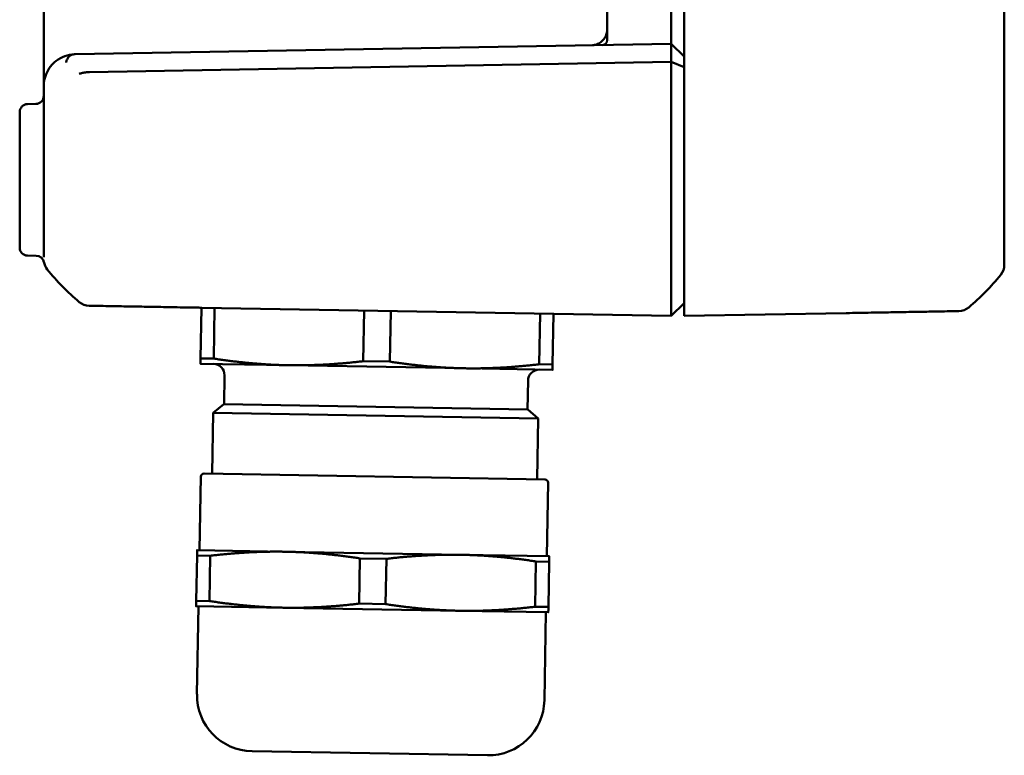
# Model space of a CAD drawing. Header units: millimetres. Extents: x 20 to 574, y 18 to 400.
# Tile 6 of 16: x 286 to 348, y 216 to 262. Entities that reach past the tile are written whole.
import ezdxf

# ---------------------------------------------------------------- set-up
doc = ezdxf.new("R2010")
doc.units = ezdxf.units.MM
doc.header["$LTSCALE"] = 2
doc.layers.add('Visible (ISO)', color=7, linetype='Continuous', lineweight=50)

msp = doc.modelspace()

# ---------------------------------------------------------------- linework, layer by layer
at = {"layer": 'Visible (ISO)'}
for p, q in [((327.881, 326.191), (327.881, 245.897)), ((347.881, 253.374), (347.881, 318.717)), ((323.081, 311.819), (323.081, 260.269)), ((327.081, 260.344), (327.081, 311.744)), ((287.881, 257.394), (287.881, 264.341)), ((323.203, 260.272), (323.203, 260.272)), ((289.846, 259.394), (327.081, 260.044)), ((327.081, 260.044), (327.881, 259.244)), ((327.081, 258.912), (327.081, 260.044)), ((327.081, 258.912), (290.734, 258.278)), ((327.081, 258.912), (327.881, 258.581)), ((327.081, 245.897), (327.081, 258.912)), ((287.881, 257.394), (287.881, 253.709)), ((287.389, 256.285), (286.872, 256.276)), ((286.381, 254.277), (286.381, 255.776)), ((286.381, 254.277), (286.381, 252.544)), ((287.881, 253.709), (287.881, 246.709)), ((286.381, 247.311), (286.381, 252.544)), ((287.414, 246.802), (286.872, 246.811)), ((287.891, 246.43), (287.891, 246.43)), ((327.881, 245.259), (327.881, 245.897)), ((327.081, 243.274), (327.081, 245.259)), ((327.081, 245.259), (327.081, 245.259)), ((327.881, 245.259), (327.881, 243.274)), ((297.727, 243.556), (297.672, 240.392)), ((297.754, 243.556), (327.081, 243.044)), ((298.558, 243.542), (298.503, 240.377)), ((327.881, 243.844), (327.081, 243.044)), ((307.894, 243.379), (307.839, 240.214)), ((309.556, 243.35), (309.501, 240.185)), ((318.892, 243.187), (318.837, 240.022)), ((319.723, 243.172), (319.668, 240.008)), ((327.081, 243.274), (327.081, 243.274)), ((327.881, 243.044), (327.881, 243.274)), ((327.881, 243.044), (338.008, 243.221)), ((303.165, 239.961), (297.666, 240.057)), ((297.672, 240.392), (298.503, 240.377)), ((314.163, 239.769), (303.165, 239.961)), ((307.839, 240.214), (309.501, 240.185)), ((318.837, 240.022), (319.668, 240.008)), ((299.173, 239.33), (299.142, 237.531)), ((319.662, 239.673), (314.163, 239.769)), ((318.13, 238.999), (318.099, 237.2)), ((299.125, 237.531), (298.462, 236.995)), ((299.125, 237.531), (318.116, 237.199)), ((298.462, 236.995), (298.396, 233.191)), ((318.759, 236.64), (298.462, 236.995)), ((318.116, 237.199), (318.759, 236.64)), ((318.759, 236.64), (318.693, 232.836)), ((319.193, 232.828), (297.896, 233.199)), ((297.612, 228.404), (297.693, 233.003)), ((319.309, 228.025), (319.389, 232.624)), ((297.462, 228.406), (302.961, 228.31)), ((302.961, 228.31), (313.96, 228.118)), ((297.456, 228.071), (297.407, 225.242)), ((298.288, 228.057), (297.456, 228.071)), ((298.238, 225.227), (298.288, 228.057)), ((307.624, 227.894), (307.574, 225.064)), ((309.286, 227.865), (307.624, 227.894)), ((309.237, 225.035), (309.286, 227.865)), ((313.96, 228.118), (319.459, 228.022)), ((318.622, 227.702), (318.573, 224.872)), ((319.453, 227.687), (318.622, 227.702)), ((319.404, 224.858), (319.453, 227.687)), ((297.407, 225.242), (298.238, 225.227)), ((302.9, 224.811), (297.401, 224.907)), ((297.455, 219.405), (297.551, 224.904)), ((313.899, 224.619), (302.9, 224.811)), ((307.574, 225.064), (309.237, 225.035)), ((319.398, 224.523), (313.899, 224.619)), ((318.573, 224.872), (319.404, 224.858)), ((319.152, 219.026), (319.248, 224.525)), ((315.591, 215.588), (300.894, 215.844))]:
    msp.add_line(p, q, dxfattribs=at)
for centre, radius, start, end in [((322.781, 260.269), 0.3, 271, 0), ((289.881, 257.394), 2, 91, 92.03955), ((287.381, 256.785), 0.5, 271, 0), ((286.881, 255.776), 0.5, 91, 180), ((286.881, 247.311), 0.5, 180, 269), ((287.406, 246.302), 0.5, 10.51576, 89), ((288.881, 246.576), 1, 188.36014, 219.00858), ((287.406, 246.302), 0.5, 10.51576, 11.08376), ((299.753, 255.395), 15, 219.04771, 229.95361), ((336.008, 255.06), 15, 310.04771, 320.95476), ((290.745, 244.678), 1, 229.97971, 268.99955), ((345.016, 244.343), 1, 271.04685, 309.77603), ((298.473, 239.343), 0.7, 359, 89), ((318.83, 238.987), 0.7, 89, 179), ((297.893, 232.999), 0.2, 89, 179), ((319.189, 232.628), 0.2, 359, 89), ((300.955, 219.344), 3.5, 179, 269), ((315.652, 219.087), 3.5, 269, 359)]:
    msp.add_arc(centre, radius, start, end, dxfattribs=at)
msp.add_ellipse((346.881, 246.24), major_axis=(0.782, -0.623), ratio=1, start_param=0, end_param=0.673148, dxfattribs=at)
for points, knots in [([(322.15, 259.958), (322.236, 259.964), (322.322, 259.982), (322.501, 260.045), (322.595, 260.094), (322.767, 260.221), (322.846, 260.302), (322.966, 260.479), (323.011, 260.576), (323.053, 260.721), (323.063, 260.767), (323.073, 260.836), (323.076, 260.86), (323.079, 260.896), (323.079, 260.908), (323.08, 260.926), (323.08, 260.932), (323.08, 260.941), (323.08, 260.944), (323.08, 260.948), (323.081, 260.95), (323.081, 260.952), (323.081, 260.953), (323.081, 260.954), (323.081, 260.954), (323.081, 260.955), (323.081, 260.955), (323.081, 260.955), (323.081, 260.955), (323.081, 260.955), (323.081, 260.955), (323.081, 260.955), (323.081, 260.955), (323.081, 260.955)], [0.0044595, 0.0044595, 0.0044595, 0.0044595, 0.0302652, 0.0302652, 0.0614399, 0.0614399, 0.0943608, 0.0943608, 0.1256011, 0.1256011, 0.1396229, 0.1396229, 0.1467616, 0.1467616, 0.1503479, 0.1503479, 0.1521433, 0.1521433, 0.1530412, 0.1530412, 0.1534903, 0.1534903, 0.1537148, 0.1537148, 0.153827, 0.153827, 0.1538832, 0.1538832, 0.1539113, 0.1539113, 0.1539255, 0.1539255, 0.1539416, 0.1539416, 0.1539416, 0.1539416]), ([(327.081, 260.344), (327.081, 260.306), (327.081, 260.266), (327.081, 260.192), (327.081, 260.158), (327.081, 260.132), (327.081, 260.105), (327.081, 260.082), (327.081, 260.051), (327.081, 260.044), (327.081, 260.044)], [0.15823734, 0.15823734, 0.15823734, 0.15823734, 0.16953725, 0.16953725, 0.18083766, 0.18083766, 0.18083766, 0.19213807, 0.19213807, 0.20343798, 0.20343798, 0.20343798, 0.20343798]), ([(289.809, 259.393), (289.393, 259.378), (288.701, 259.136), (288.176, 258.511), (288.029, 258.151)], [-0.2249765, -0.2249765, -0.2249765, -0.2249765, -0.0964185, 0, 0, 0, 0]), ([(289.276, 258.873), (289.281, 258.902), (289.288, 258.931), (289.296, 258.959), (289.304, 258.985), (289.313, 259.01), (289.323, 259.035), (289.334, 259.061), (289.346, 259.087), (289.359, 259.111), (289.372, 259.135), (289.386, 259.159), (289.402, 259.181), (289.411, 259.195), (289.422, 259.209), (289.432, 259.222), (289.448, 259.242), (289.465, 259.26), (289.483, 259.277), (289.496, 259.289), (289.509, 259.301), (289.523, 259.311)], [-0.00033869, -0.00033869, -0.00033869, -0.00033869, 0.0086046, 0.0086046, 0.0086046, 0.01673188, 0.01673188, 0.01673188, 0.02517687, 0.02517687, 0.02517687, 0.03362185, 0.03362185, 0.03362185, 0.03899227, 0.03899227, 0.03899227, 0.04723494, 0.04723494, 0.04723494, 0.05318236, 0.05318236, 0.05318236, 0.05318236]), ([(289.523, 259.311), (289.54, 259.324), (289.559, 259.335), (289.603, 259.356), (289.628, 259.364), (289.704, 259.384), (289.757, 259.391), (289.809, 259.393)], [-0.03148847, -0.03148847, -0.03148847, -0.03148847, -0.02407614, -0.02407614, -0.01578867, -0.01578867, 0, 0, 0, 0]), ([(290.102, 258.177), (290.131, 258.185), (290.162, 258.193), (290.194, 258.2), (290.226, 258.208), (290.26, 258.215), (290.294, 258.223), (290.329, 258.23), (290.364, 258.236), (290.401, 258.243), (290.433, 258.248), (290.465, 258.253), (290.499, 258.258), (290.531, 258.262), (290.563, 258.266), (290.595, 258.269), (290.626, 258.272), (290.657, 258.275), (290.688, 258.276), (290.701, 258.277), (290.715, 258.277), (290.728, 258.278)], [-0.00033779, -0.00033779, -0.00033779, -0.00033779, 0.01145843, 0.01145843, 0.01145843, 0.02325402, 0.02325402, 0.02325402, 0.03504962, 0.03504962, 0.03504962, 0.04545848, 0.04545848, 0.04545848, 0.05546791, 0.05546791, 0.05546791, 0.06489167, 0.06489167, 0.06489167, 0.06887012, 0.06887012, 0.06887012, 0.06887012]), ([(290.728, 258.278), (290.729, 258.278), (290.73, 258.278), (290.732, 258.278), (290.733, 258.278), (290.734, 258.278)], [-0.0006535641, -0.0006535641, -0.0006535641, -0.0006535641, -0.0003267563, -0.0003267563, 0, 0, 0, 0]), ([(347.881, 246.24), (347.881, 246.24), (347.881, 246.24), (347.881, 246.24), (347.881, 246.241), (347.881, 246.246), (347.881, 246.29), (347.881, 246.406), (347.881, 246.483), (347.881, 246.67), (347.881, 246.778), (347.881, 247.016), (347.881, 247.144), (347.881, 247.291), (347.881, 247.296), (347.881, 247.302), (347.881, 247.304), (347.881, 247.594), (347.881, 247.937), (347.881, 248.512), (347.881, 248.714), (347.881, 249.142), (347.881, 249.367), (347.881, 249.603), (347.881, 249.605), (347.881, 249.62), (347.881, 249.631), (347.881, 250.124), (347.881, 250.633), (347.881, 251.466), (347.881, 251.772), (347.881, 252.416), (347.881, 252.755), (347.881, 253.105), (347.881, 253.116), (347.881, 253.209), (347.881, 253.291), (347.881, 253.374)], [0.016076, 0.016076, 0.016076, 0.016076, 0.024309, 0.024309, 0.027594, 0.027594, 0.129464, 0.129464, 0.223566, 0.223566, 0.311875, 0.311875, 0.392369, 0.392369, 0.395167, 0.395167, 0.396011, 0.396011, 0.558652, 0.558652, 0.639621, 0.639621, 0.721239, 0.721239, 0.722081, 0.722081, 0.72627, 0.72627, 0.893429, 0.893429, 0.986915, 0.986915, 1.088395, 1.088395, 1.091679, 1.091679, 1.11639, 1.11639, 1.11639, 1.11639]), ([(327.081, 245.897), (327.081, 245.779), (327.081, 245.662), (327.081, 245.558), (327.081, 245.454), (327.081, 245.35), (327.081, 245.259)], [-0.03325331, -0.03325331, -0.03325331, -0.03325331, 0, 0, 0, 0.03324749, 0.03324749, 0.03324749, 0.03324749]), ([(290.728, 243.678), (290.728, 243.678), (290.73, 243.678), (290.742, 243.678), (290.745, 243.678), (290.752, 243.678), (290.756, 243.678), (290.762, 243.678), (290.763, 243.678), (290.797, 243.677), (290.853, 243.676), (290.932, 243.675), (290.933, 243.675), (290.936, 243.675), (290.937, 243.675), (291.027, 243.673), (291.144, 243.671), (291.465, 243.665), (291.685, 243.662), (292.052, 243.655), (292.171, 243.653), (292.667, 243.645), (293.092, 243.637), (293.948, 243.622), (294.36, 243.615), (294.84, 243.607), (294.889, 243.606), (294.966, 243.604), (294.993, 243.604), (295.463, 243.596), (295.928, 243.588), (296.622, 243.575), (296.955, 243.57), (297.401, 243.562), (297.624, 243.558), (297.742, 243.556), (297.748, 243.556), (297.754, 243.556)], [0, 0, 0, 0, 0.046027, 0.046027, 0.059114, 0.059114, 0.072946, 0.072946, 0.075233, 0.075233, 0.171996, 0.171996, 0.17376, 0.17376, 0.175111, 0.175111, 0.285065, 0.285065, 0.421817, 0.421817, 0.481361, 0.481361, 0.658358, 0.658358, 0.801196, 0.801196, 0.817388, 0.817388, 0.826448, 0.826448, 0.970988, 0.970988, 1.038061, 1.071598, 1.105135, 1.105135, 1.106964, 1.106964, 1.106964, 1.106964]), ([(327.081, 243.274), (327.081, 243.199), (327.081, 243.141), (327.081, 243.103), (327.081, 243.065), (327.081, 243.044), (327.081, 243.044)], [-0.03324749, -0.03324749, -0.03324749, -0.03324749, 0, 0, 0, 0.03325342, 0.03325342, 0.03325342, 0.03325342]), ([(338.008, 243.221), (338.016, 243.221), (338.023, 243.221), (338.274, 243.225), (338.519, 243.23), (339.033, 243.238), (339.302, 243.243), (339.827, 243.252), (340.083, 243.257), (340.381, 243.262), (340.428, 243.263), (340.486, 243.264), (340.496, 243.264), (340.693, 243.267), (340.877, 243.271), (341.53, 243.282), (341.976, 243.29), (342.415, 243.298), (342.444, 243.298), (342.867, 243.305), (343.225, 243.312), (343.555, 243.317), (343.57, 243.318), (343.861, 243.323), (344.101, 243.327), (344.363, 243.332), (344.42, 243.333), (344.581, 243.335), (344.674, 243.337), (344.755, 243.338), (344.759, 243.338), (344.824, 243.34), (344.925, 243.341), (344.999, 243.343), (345.022, 243.343), (345.025, 243.343), (345.034, 243.343), (345.033, 243.343), (345.034, 243.343)], [0, 0, 0, 0, 0.002171, 0.002171, 0.0755, 0.0755, 0.157474, 0.157474, 0.237391, 0.237391, 0.252572, 0.252572, 0.255895, 0.255895, 0.316158, 0.316158, 0.474047, 0.474047, 0.485532, 0.485532, 0.639312, 0.639312, 0.646995, 0.646995, 0.783645, 0.783645, 0.824776, 0.824776, 0.907888, 0.907888, 0.911567, 0.911567, 0.9793, 1.047033, 1.047033, 1.063377, 1.063377, 1.113636, 1.113636, 1.113636, 1.113636])]:
    msp.add_open_spline(points, degree=3, knots=knots, dxfattribs=at)
msp.add_open_spline([(288.029, 258.151), (287.929, 257.906), (287.881, 257.648), (287.881, 257.394)], degree=3, dxfattribs=at)
for points, weights in [([(297.672, 240.392), (297.666, 240.057), (297.666, 240.057)], [1.1154562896, 1.08574144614, 1]), ([(303.165, 239.961), (300.956, 239.999), (298.503, 240.377)], [1, 1.08574144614, 1.1154562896]), ([(307.839, 240.214), (305.373, 239.922), (303.165, 239.961)], [1.1154562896, 1.08574144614, 1]), ([(314.163, 239.769), (311.955, 239.807), (309.501, 240.185)], [1, 1.08574144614, 1.1154562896]), ([(318.837, 240.022), (316.372, 239.73), (314.163, 239.769)], [1.1154562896, 1.08574144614, 1]), ([(319.662, 239.673), (319.662, 239.673), (319.668, 240.008)], [1, 1.08574144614, 1.1154562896]), ([(297.462, 228.406), (297.462, 228.406), (297.456, 228.071)], [1, 1.08574144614, 1.1154562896]), ([(298.288, 228.057), (300.753, 228.349), (302.961, 228.31)], [1.1154562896, 1.08574144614, 1]), ([(302.961, 228.31), (305.17, 228.272), (307.624, 227.894)], [1, 1.08574144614, 1.1154562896]), ([(309.286, 227.865), (311.751, 228.157), (313.96, 228.118)], [1.1154562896, 1.08574144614, 1]), ([(313.96, 228.118), (316.168, 228.08), (318.622, 227.702)], [1, 1.08574144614, 1.1154562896]), ([(319.453, 227.687), (319.459, 228.022), (319.459, 228.022)], [1.1154562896, 1.08574144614, 1]), ([(297.407, 225.242), (297.401, 224.907), (297.401, 224.907)], [1.1154562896, 1.08574144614, 1]), ([(302.9, 224.811), (300.692, 224.849), (298.238, 225.227)], [1, 1.08574144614, 1.1154562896]), ([(307.574, 225.064), (305.109, 224.772), (302.9, 224.811)], [1.1154562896, 1.08574144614, 1]), ([(313.899, 224.619), (311.69, 224.657), (309.237, 225.035)], [1, 1.08574144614, 1.1154562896]), ([(318.573, 224.872), (316.107, 224.58), (313.899, 224.619)], [1.1154562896, 1.08574144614, 1]), ([(319.398, 224.523), (319.398, 224.523), (319.404, 224.858)], [1, 1.08574144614, 1.1154562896])]:
    msp.add_rational_spline(points, weights, degree=2, dxfattribs=at)

doc.saveas('drawing.dxf')
